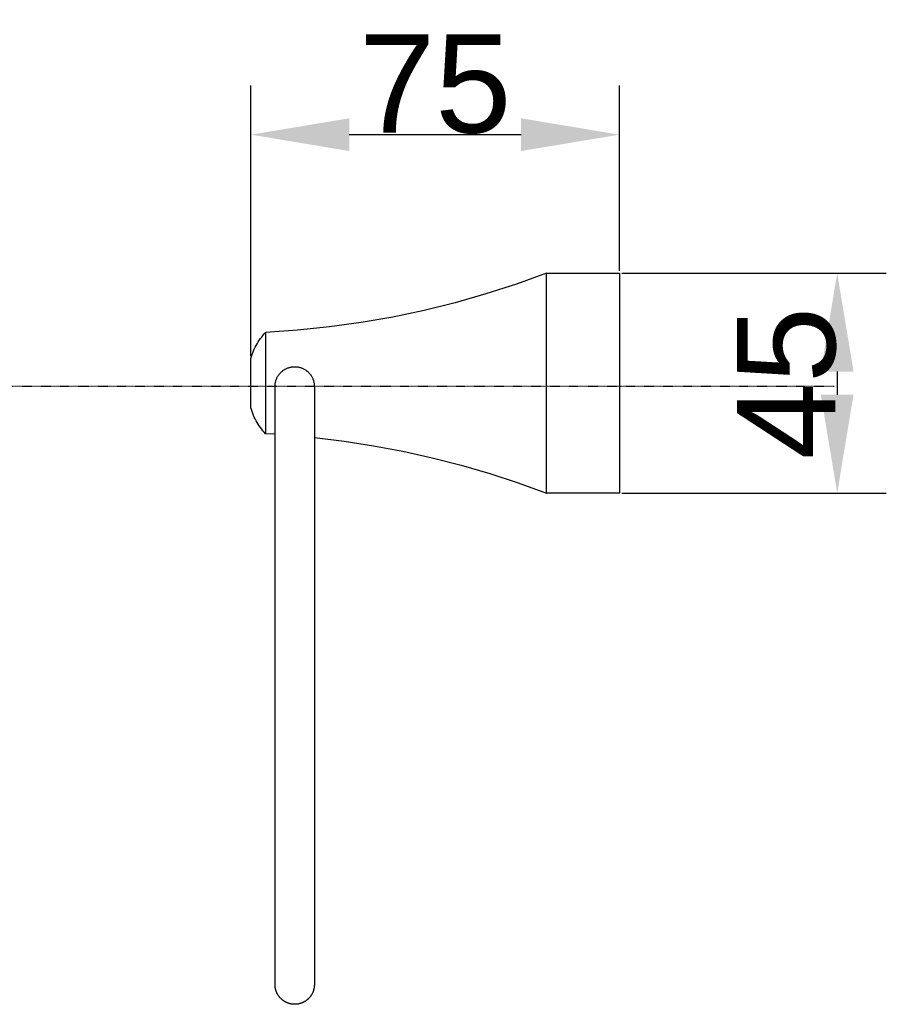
# Model space of a CAD drawing. Header units: millimetres. Extents: x 580 to 2065, y -13 to 1037.
# Tile 4 of 6: x 1439 to 1616, y 403 to 604. Entities that reach past the tile are written whole.
import ezdxf

# ---------------------------------------------------------------- set-up
doc = ezdxf.new("R2010")
doc.units = ezdxf.units.MM
doc.header["$LTSCALE"] = 0.1
doc.linetypes.add('CENTER', pattern=[0.6, 0.375, -0.075, 0.075, -0.075])
for name, color, linetype in [('CEN', 1, 'CENTER'), ('DEFAULT', 7, 'Continuous'), ('OUT-LINE', 2, 'Continuous')]:
    doc.layers.add(name, color=color, linetype=linetype)
doc.styles.add('ARIAL', font='arial_0.ttf')
doc.dimstyles.new('DIMENSION STYLE 01', dxfattribs={"dimtxt": 20, "dimasz": 20, "dimexe": 10, "dimexo": 0.5, "dimgap": 0.09, "dimtad": 1, "dimtoh": 1, "dimdec": 0, "dimzin": 0, "dimdsep": 46, "dimtxsty": 'ARIAL', "dimcen": 0.5, "dimadec": 1, "dimazin": 0, "dimtfac": 1, "dimtdec": 4, "dimtofl": 0, "dimtmove": 0, "dimatfit": 3, "dimfxl": 1, "dimtolj": 1, "dimtzin": 0, "dimarcsym": 0})

# ---------------------------------------------------------------- blocks, each defined once
blk = doc.blocks.new('*D107')
at = {"layer": 'DEFAULT', "color": 0, "lineweight": -2, "transparency": 16777216}
for p, q in [((1486.18, 535.18), (1486.18, 590.21)), ((1561.18, 552.54), (1561.18, 590.21)), ((1541.18, 580.21), (1506.18, 580.21))]:
    blk.add_line(p, q, dxfattribs=at)
at = {"layer": 'DEFAULT', "color": 0, "transparency": 16777216}
for points in [[(1506.18, 583.54), (1506.18, 576.88), (1486.18, 580.21)], [(1541.18, 583.54), (1541.18, 576.88), (1561.18, 580.21)]]:
    blk.add_solid(points, dxfattribs=at)
at = {"layer": 'Defpoints', "color": 0, "transparency": 16777216}
for p in [(1486.18, 580.21), (1561.18, 552.04), (1486.18, 534.68)]:
    blk.add_point(p, dxfattribs=at)
at = {"layer": 'DEFAULT', "color": 0, "transparency": 16777216, "insert": (1523.68, 590.47), "char_height": 20, "attachment_point": 5, "style": 'ARIAL'}
blk.add_mtext('\\A1;75', dxfattribs=at)
blk = doc.blocks.new('*D110')
at = {"layer": 'DEFAULT', "color": 0, "lineweight": -2, "transparency": 16777216}
for p, q in [((1561.68, 552.04), (1615.51, 552.04)), ((1605.51, 532.04), (1605.51, 527.33)), ((1561.68, 507.33), (1615.51, 507.33))]:
    blk.add_line(p, q, dxfattribs=at)
at = {"layer": 'DEFAULT', "color": 0, "transparency": 16777216}
for points in [[(1602.18, 532.04), (1608.84, 532.04), (1605.51, 552.04)], [(1602.18, 527.33), (1608.84, 527.33), (1605.51, 507.33)]]:
    blk.add_solid(points, dxfattribs=at)
at = {"layer": 'Defpoints', "color": 0, "transparency": 16777216}
for p in [(1561.18, 552.04), (1561.18, 507.33), (1605.51, 507.33)]:
    blk.add_point(p, dxfattribs=at)
at = {"layer": 'DEFAULT', "color": 0, "transparency": 16777216, "insert": (1595.25, 529.68), "char_height": 20, "attachment_point": 5, "rotation": 90, "style": 'ARIAL'}
blk.add_mtext('\\A1;45', dxfattribs=at)

msp = doc.modelspace()

# ---------------------------------------------------------------- linework, layer by layer
at = {"layer": 'CEN'}
msp.add_line((1604.89, 529.02), (1178.78, 529.02), dxfattribs=at)
at = {"layer": 'OUT-LINE'}
for p, q in [((1546.33, 552.04), (1540.21, 549.82)), ((1546.33, 507.33), (1546.33, 552.04)), ((1546.33, 552.04), (1561.18, 552.04)), ((1561.18, 552.04), (1561.18, 507.33)), ((1540.21, 549.82), (1534.01, 547.82)), ((1534.01, 547.82), (1527.74, 546.03)), ((1527.74, 546.03), (1521.42, 544.46)), ((1515.04, 543.12), (1508.62, 542)), ((1521.42, 544.46), (1515.04, 543.12)), ((1502.17, 541.1), (1495.69, 540.42)), ((1508.62, 542), (1502.17, 541.1)), ((1487.88, 538.4), (1488.12, 538.73)), ((1488.12, 538.73), (1488.37, 539.06)), ((1488.37, 539.06), (1488.63, 539.37)), ((1488.63, 539.37), (1488.9, 539.68)), ((1488.9, 539.68), (1489.18, 539.98)), ((1495.69, 540.42), (1489.18, 539.98)), ((1489.18, 539.98), (1489.18, 519.39)), ((1486.87, 536.61), (1487.05, 536.98)), ((1487.05, 536.98), (1487.24, 537.35)), ((1487.24, 537.35), (1487.44, 537.7)), ((1487.44, 537.7), (1487.66, 538.05)), ((1487.66, 538.05), (1487.88, 538.4)), ((1486.18, 534.68), (1486.3, 535.08)), ((1486.18, 524.68), (1486.18, 534.68)), ((1486.3, 535.08), (1486.42, 535.47)), ((1486.42, 535.47), (1486.56, 535.86)), ((1486.56, 535.86), (1486.71, 536.24)), ((1486.71, 536.24), (1486.87, 536.61)), ((1493.42, 532.65), (1493.55, 532.71)), ((1493.55, 532.71), (1493.67, 532.76)), ((1493.67, 532.76), (1493.8, 532.8)), ((1493.8, 532.8), (1493.94, 532.85)), ((1493.94, 532.85), (1494.07, 532.88)), ((1494.07, 532.88), (1494.2, 532.92)), ((1494.2, 532.92), (1494.34, 532.95)), ((1494.34, 532.95), (1494.47, 532.97)), ((1494.47, 532.97), (1494.61, 532.99)), ((1494.61, 532.99), (1494.75, 533)), ((1494.75, 533), (1494.89, 533.01)), ((1494.89, 533.01), (1495.02, 533.02)), ((1495.02, 533.02), (1495.16, 533.02)), ((1495.16, 533.02), (1495.3, 533.01)), ((1495.3, 533.01), (1495.44, 533)), ((1495.44, 533), (1495.58, 532.99)), ((1495.58, 532.99), (1495.71, 532.97)), ((1495.71, 532.97), (1495.85, 532.95)), ((1495.85, 532.95), (1495.98, 532.92)), ((1495.98, 532.92), (1496.12, 532.88)), ((1496.12, 532.88), (1496.25, 532.85)), ((1496.25, 532.85), (1496.38, 532.8)), ((1496.38, 532.8), (1496.51, 532.76)), ((1496.51, 532.76), (1496.64, 532.71)), ((1496.64, 532.71), (1496.77, 532.65)), ((1491.43, 530.63), (1491.49, 530.75)), ((1491.49, 530.75), (1491.55, 530.88)), ((1491.55, 530.88), (1491.62, 531)), ((1491.62, 531), (1491.69, 531.12)), ((1491.69, 531.12), (1491.76, 531.23)), ((1491.76, 531.23), (1491.84, 531.35)), ((1491.84, 531.35), (1491.92, 531.46)), ((1491.92, 531.46), (1492.01, 531.57)), ((1492.01, 531.57), (1492.1, 531.67)), ((1492.1, 531.67), (1492.19, 531.77)), ((1492.19, 531.77), (1492.29, 531.87)), ((1492.29, 531.87), (1492.39, 531.97)), ((1492.39, 531.97), (1492.49, 532.06)), ((1492.49, 532.06), (1492.6, 532.14)), ((1492.6, 532.14), (1492.71, 532.23)), ((1492.71, 532.23), (1492.82, 532.31)), ((1492.82, 532.31), (1492.94, 532.39)), ((1492.94, 532.39), (1493.05, 532.46)), ((1493.05, 532.46), (1493.17, 532.53)), ((1493.17, 532.53), (1493.3, 532.59)), ((1493.3, 532.59), (1493.42, 532.65)), ((1496.77, 532.65), (1496.89, 532.59)), ((1496.89, 532.59), (1497.01, 532.53)), ((1497.01, 532.53), (1497.13, 532.46)), ((1497.13, 532.46), (1497.25, 532.39)), ((1497.25, 532.39), (1497.37, 532.31)), ((1497.37, 532.31), (1497.48, 532.23)), ((1497.48, 532.23), (1497.59, 532.14)), ((1497.59, 532.14), (1497.69, 532.06)), ((1497.69, 532.06), (1497.8, 531.97)), ((1497.8, 531.97), (1497.9, 531.87)), ((1497.9, 531.87), (1497.99, 531.77)), ((1497.99, 531.77), (1498.09, 531.67)), ((1498.09, 531.67), (1498.18, 531.57)), ((1498.18, 531.57), (1498.26, 531.46)), ((1498.26, 531.46), (1498.35, 531.35)), ((1498.35, 531.35), (1498.42, 531.23)), ((1498.42, 531.23), (1498.5, 531.12)), ((1498.5, 531.12), (1498.57, 531)), ((1498.57, 531), (1498.64, 530.88)), ((1498.64, 530.88), (1498.7, 530.75)), ((1498.7, 530.75), (1498.76, 530.63)), ((1491.09, 529.02), (1491.1, 529.16)), ((1491.09, 407.35), (1491.09, 529.02)), ((1491.1, 529.29), (1491.11, 529.43)), ((1491.1, 529.16), (1491.1, 529.29)), ((1491.11, 529.43), (1491.13, 529.57)), ((1491.13, 529.57), (1491.15, 529.7)), ((1491.15, 529.7), (1491.18, 529.84)), ((1491.18, 529.84), (1491.21, 529.97)), ((1491.21, 529.97), (1491.25, 530.11)), ((1491.25, 530.11), (1491.28, 530.24)), ((1491.28, 530.24), (1491.33, 530.37)), ((1491.33, 530.37), (1491.38, 530.5)), ((1491.38, 530.5), (1491.43, 530.63)), ((1498.76, 530.63), (1498.81, 530.5)), ((1498.81, 530.5), (1498.86, 530.37)), ((1498.86, 530.37), (1498.9, 530.24)), ((1498.9, 530.24), (1498.94, 530.11)), ((1498.94, 530.11), (1498.98, 529.97)), ((1498.98, 529.97), (1499.01, 529.84)), ((1499.01, 529.84), (1499.03, 529.7)), ((1499.03, 529.7), (1499.06, 529.57)), ((1499.06, 529.57), (1499.07, 529.43)), ((1499.07, 529.43), (1499.08, 529.29)), ((1499.08, 529.29), (1499.09, 529.16)), ((1499.09, 529.16), (1499.09, 529.02)), ((1499.09, 529.02), (1499.09, 407.35)), ((1499.09, 529.02), (1499.09, 529.01)), ((1499.09, 528.94), (1499.09, 528.93)), ((1499.09, 528.94), (1499.09, 528.93)), ((1499.09, 528.93), (1499.09, 528.93)), ((1499.09, 528.93), (1499.09, 528.93)), ((1486.3, 524.29), (1486.18, 524.68)), ((1486.42, 523.9), (1486.3, 524.29)), ((1486.56, 523.51), (1486.42, 523.9)), ((1486.71, 523.13), (1486.56, 523.51)), ((1486.87, 522.76), (1486.71, 523.13)), ((1487.05, 522.39), (1486.87, 522.76)), ((1487.24, 522.02), (1487.05, 522.39)), ((1487.44, 521.67), (1487.24, 522.02)), ((1487.66, 521.32), (1487.44, 521.67)), ((1487.88, 520.97), (1487.66, 521.32)), ((1488.12, 520.64), (1487.88, 520.97)), ((1488.37, 520.31), (1488.12, 520.64)), ((1488.63, 520), (1488.37, 520.31)), ((1488.9, 519.69), (1488.63, 520)), ((1489.18, 519.39), (1488.9, 519.69)), ((1491.09, 519.29), (1489.18, 519.39)), ((1499.09, 518.65), (1505.14, 517.9)), ((1505.14, 517.9), (1511.15, 516.96)), ((1511.15, 516.96), (1517.13, 515.83)), ((1517.13, 515.83), (1523.08, 514.5)), ((1523.08, 514.5), (1528.97, 512.99)), ((1528.97, 512.99), (1534.82, 511.29)), ((1534.82, 511.29), (1540.61, 509.4)), ((1540.61, 509.4), (1546.33, 507.33)), ((1561.18, 507.33), (1546.33, 507.33)), ((1491.09, 407.32), (1491.09, 407.35)), ((1491.1, 407.14), (1491.09, 407.32)), ((1491.1, 407.13), (1491.1, 407.14)), ((1491.1, 407.07), (1491.1, 407.13)), ((1491.11, 406.99), (1491.1, 407.07)), ((1491.11, 406.95), (1491.11, 406.99)), ((1491.12, 406.88), (1491.11, 406.95)), ((1491.13, 406.81), (1491.12, 406.88)), ((1491.14, 406.76), (1491.13, 406.81)), ((1491.15, 406.7), (1491.14, 406.76)), ((1491.16, 406.62), (1491.15, 406.7)), ((1491.17, 406.57), (1491.16, 406.62)), ((1491.18, 406.51), (1491.17, 406.57)), ((1491.2, 406.43), (1491.18, 406.51)), ((1499.01, 406.53), (1498.99, 406.44)), ((1499.02, 406.56), (1499.01, 406.53)), ((1499.03, 406.63), (1499.02, 406.56)), ((1499.04, 406.71), (1499.03, 406.63)), ((1499.05, 406.75), (1499.04, 406.71)), ((1499.06, 406.81), (1499.05, 406.75)), ((1499.07, 406.9), (1499.06, 406.81)), ((1499.08, 407.03), (1499.07, 406.93)), ((1499.07, 406.93), (1499.07, 406.9)), ((1499.09, 407.16), (1499.08, 407.08)), ((1499.08, 407.08), (1499.08, 407.03)), ((1499.09, 407.44), (1499.09, 407.45)), ((1499.09, 407.45), (1499.09, 407.44)), ((1499.09, 407.35), (1499.09, 407.23)), ((1499.09, 407.23), (1499.09, 407.16)), ((1491.21, 406.39), (1491.2, 406.43)), ((1491.23, 406.33), (1491.21, 406.39)), ((1491.25, 406.25), (1491.23, 406.33)), ((1491.26, 406.21), (1491.25, 406.25)), ((1491.28, 406.15), (1491.26, 406.21)), ((1491.31, 406.06), (1491.28, 406.15)), ((1491.32, 406.03), (1491.31, 406.06)), ((1491.34, 405.97), (1491.32, 406.03)), ((1491.36, 405.91), (1491.34, 405.97)), ((1491.4, 405.81), (1491.36, 405.91)), ((1491.43, 405.74), (1491.4, 405.81)), ((1491.45, 405.69), (1491.43, 405.74)), ((1491.48, 405.62), (1491.45, 405.69)), ((1491.51, 405.58), (1491.48, 405.62)), ((1491.54, 405.51), (1491.51, 405.58)), ((1491.56, 405.47), (1491.54, 405.51)), ((1491.6, 405.4), (1491.56, 405.47)), ((1491.64, 405.33), (1491.6, 405.4)), ((1491.66, 405.29), (1491.64, 405.33)), ((1491.69, 405.25), (1491.66, 405.29)), ((1491.75, 405.16), (1491.69, 405.25)), ((1491.76, 405.14), (1491.75, 405.16)), ((1491.87, 404.98), (1491.76, 405.14)), ((1491.92, 404.91), (1491.87, 404.98)), ((1491.97, 404.85), (1491.92, 404.91)), ((1492.02, 404.78), (1491.97, 404.85)), ((1492.03, 404.78), (1492.02, 404.78)), ((1492.11, 404.68), (1492.03, 404.78)), ((1492.13, 404.66), (1492.11, 404.68)), ((1492.14, 404.65), (1492.13, 404.66)), ((1492.22, 404.56), (1492.14, 404.65)), ((1492.25, 404.54), (1492.22, 404.56)), ((1492.26, 404.52), (1492.25, 404.54)), ((1492.32, 404.47), (1492.26, 404.52)), ((1497.91, 404.5), (1497.88, 404.48)), ((1497.92, 404.52), (1497.91, 404.5)), ((1497.97, 404.57), (1497.92, 404.52)), ((1497.99, 404.59), (1497.97, 404.57)), ((1498.05, 404.65), (1497.99, 404.59)), ((1498.07, 404.68), (1498.05, 404.65)), ((1498.15, 404.77), (1498.07, 404.68)), ((1498.2, 404.83), (1498.15, 404.77)), ((1498.15, 404.77), (1498.15, 404.77)), ((1498.23, 404.87), (1498.2, 404.83)), ((1498.3, 404.95), (1498.23, 404.87)), ((1498.32, 404.99), (1498.3, 404.95)), ((1498.36, 405.04), (1498.32, 404.99)), ((1498.38, 405.07), (1498.36, 405.04)), ((1498.42, 405.12), (1498.38, 405.07)), ((1498.47, 405.2), (1498.42, 405.12)), ((1498.51, 405.27), (1498.47, 405.2)), ((1498.55, 405.33), (1498.51, 405.27)), ((1498.58, 405.38), (1498.55, 405.33)), ((1498.61, 405.44), (1498.58, 405.39)), ((1498.58, 405.39), (1498.58, 405.38)), ((1498.65, 405.51), (1498.61, 405.44)), ((1498.69, 405.6), (1498.65, 405.51)), ((1498.72, 405.67), (1498.69, 405.6)), ((1498.74, 405.71), (1498.72, 405.67)), ((1498.77, 405.78), (1498.74, 405.71)), ((1498.81, 405.88), (1498.77, 405.78)), ((1498.82, 405.9), (1498.81, 405.88)), ((1498.85, 405.97), (1498.82, 405.9)), ((1498.87, 406.02), (1498.85, 405.97)), ((1498.89, 406.08), (1498.87, 406.02)), ((1498.91, 406.15), (1498.89, 406.08)), ((1498.92, 406.2), (1498.91, 406.15)), ((1498.94, 406.26), (1498.92, 406.2)), ((1498.96, 406.34), (1498.94, 406.26)), ((1498.97, 406.38), (1498.96, 406.34)), ((1498.99, 406.44), (1498.97, 406.38)), ((1492.34, 404.45), (1492.32, 404.47)), ((1492.4, 404.39), (1492.34, 404.45)), ((1492.42, 404.37), (1492.4, 404.39)), ((1492.51, 404.29), (1492.42, 404.37)), ((1492.57, 404.24), (1492.51, 404.29)), ((1492.51, 404.29), (1492.51, 404.29)), ((1492.61, 404.21), (1492.57, 404.24)), ((1492.65, 404.18), (1492.61, 404.21)), ((1492.74, 404.12), (1492.65, 404.18)), ((1492.79, 404.08), (1492.74, 404.12)), ((1492.82, 404.06), (1492.79, 404.08)), ((1492.87, 404.03), (1492.82, 404.06)), ((1492.94, 403.97), (1492.87, 404.03)), ((1493.01, 403.93), (1492.94, 403.97)), ((1493.08, 403.89), (1493.01, 403.93)), ((1493.13, 403.86), (1493.08, 403.89)), ((1493.19, 403.83), (1493.13, 403.86)), ((1493.13, 403.86), (1493.13, 403.86)), ((1493.26, 403.8), (1493.19, 403.83)), ((1493.34, 403.75), (1493.26, 403.8)), ((1493.41, 403.72), (1493.34, 403.75)), ((1493.46, 403.7), (1493.41, 403.72)), ((1493.53, 403.67), (1493.46, 403.7)), ((1493.57, 403.65), (1493.53, 403.67)), ((1493.62, 403.63), (1493.57, 403.65)), ((1493.69, 403.6), (1493.62, 403.63)), ((1493.76, 403.58), (1493.69, 403.6)), ((1493.81, 403.56), (1493.76, 403.58)), ((1493.88, 403.54), (1493.81, 403.56)), ((1493.93, 403.52), (1493.88, 403.54)), ((1493.99, 403.5), (1493.93, 403.52)), ((1494.05, 403.49), (1493.99, 403.5)), ((1494.12, 403.47), (1494.05, 403.49)), ((1494.17, 403.46), (1494.12, 403.47)), ((1494.25, 403.44), (1494.17, 403.46)), ((1494.29, 403.43), (1494.25, 403.44)), ((1494.37, 403.42), (1494.29, 403.43)), ((1494.42, 403.41), (1494.37, 403.42)), ((1494.49, 403.39), (1494.42, 403.41)), ((1494.54, 403.39), (1494.49, 403.39)), ((1494.62, 403.38), (1494.54, 403.39)), ((1494.67, 403.37), (1494.62, 403.38)), ((1494.73, 403.36), (1494.67, 403.37)), ((1494.79, 403.36), (1494.73, 403.36)), ((1494.87, 403.35), (1494.79, 403.36)), ((1494.92, 403.35), (1494.87, 403.35)), ((1495, 403.35), (1494.92, 403.35)), ((1495.05, 403.35), (1495, 403.35)), ((1495.09, 403.35), (1495.05, 403.35)), ((1495.17, 403.35), (1495.09, 403.35)), ((1495.25, 403.35), (1495.17, 403.35)), ((1495.3, 403.35), (1495.25, 403.35)), ((1495.36, 403.36), (1495.3, 403.35)), ((1495.42, 403.36), (1495.36, 403.36)), ((1495.5, 403.37), (1495.42, 403.36)), ((1495.54, 403.37), (1495.5, 403.37)), ((1495.62, 403.38), (1495.54, 403.37)), ((1495.67, 403.39), (1495.62, 403.38)), ((1495.73, 403.4), (1495.67, 403.39)), ((1495.79, 403.41), (1495.73, 403.4)), ((1495.87, 403.42), (1495.79, 403.41)), ((1495.92, 403.43), (1495.87, 403.42)), ((1495.99, 403.45), (1495.92, 403.43)), ((1496.04, 403.46), (1495.99, 403.45)), ((1496.1, 403.48), (1496.04, 403.46)), ((1496.16, 403.49), (1496.1, 403.48)), ((1496.23, 403.51), (1496.16, 403.49)), ((1496.28, 403.53), (1496.23, 403.51)), ((1496.35, 403.55), (1496.28, 403.53)), ((1496.4, 403.57), (1496.35, 403.55)), ((1496.47, 403.59), (1496.4, 403.57)), ((1496.52, 403.61), (1496.47, 403.59)), ((1496.59, 403.64), (1496.52, 403.61)), ((1496.63, 403.66), (1496.59, 403.64)), ((1496.7, 403.69), (1496.63, 403.66)), ((1496.75, 403.71), (1496.7, 403.69)), ((1496.82, 403.74), (1496.75, 403.71)), ((1496.86, 403.76), (1496.82, 403.74)), ((1496.93, 403.8), (1496.86, 403.76)), ((1496.97, 403.82), (1496.93, 403.8)), ((1497.04, 403.86), (1496.97, 403.82)), ((1497.11, 403.89), (1497.04, 403.86)), ((1497.15, 403.92), (1497.11, 403.89)), ((1497.2, 403.95), (1497.15, 403.92)), ((1497.28, 404), (1497.2, 403.95)), ((1497.3, 404.01), (1497.28, 404)), ((1497.46, 404.13), (1497.3, 404.01)), ((1497.53, 404.18), (1497.46, 404.13)), ((1497.59, 404.22), (1497.53, 404.18)), ((1497.61, 404.24), (1497.59, 404.22)), ((1497.88, 404.48), (1497.61, 404.24))]:
    msp.add_line(p, q, dxfattribs=at)

# ---------------------------------------------------------------- dimensions: what is measured, and where the dimension line sits
at = {"layer": 'DEFAULT'}
dim = msp.add_linear_dim(base=(1486.18, 580.21), p1=(1561.18, 552.04), p2=(1486.18, 534.68), dimstyle='DIMENSION STYLE 01', dxfattribs=at)
dim.commit()
dim.dimension.update_dxf_attribs({"geometry": '*D107', "text_midpoint": (1523.68, 590.47)})
dim = msp.add_linear_dim(base=(1605.51, 507.33), p1=(1561.18, 552.04), p2=(1561.18, 507.33), angle=90, dimstyle='DIMENSION STYLE 01', dxfattribs=at)
dim.commit()
dim.dimension.update_dxf_attribs({"geometry": '*D110', "text_midpoint": (1595.25, 529.68)})

doc.saveas('drawing.dxf')
